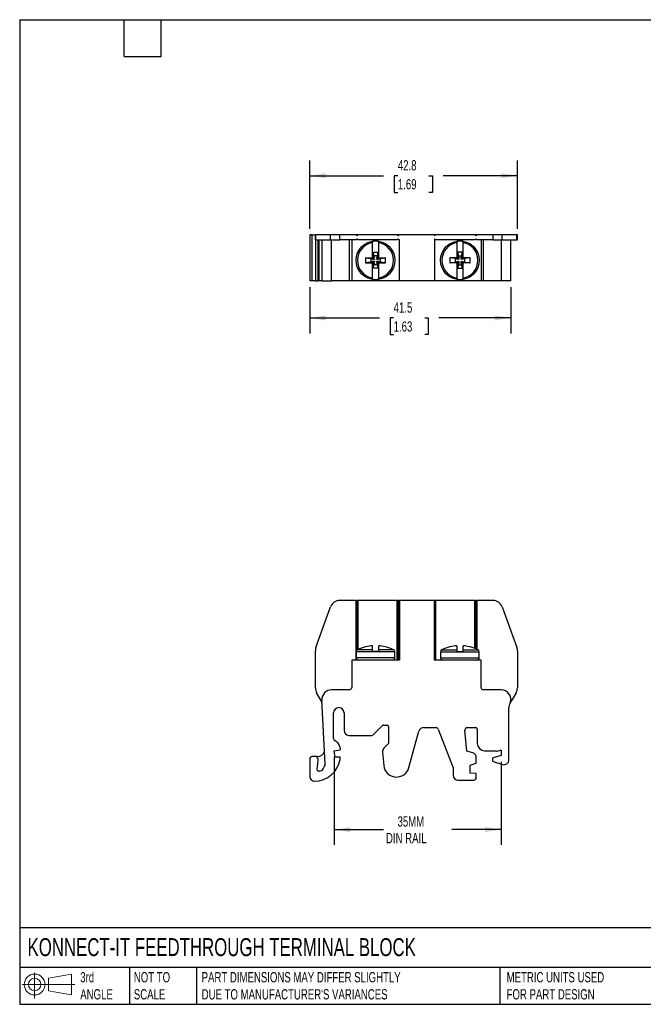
# Model space of a CAD drawing. Header units: millimetres. Extents: x 6 to 273, y 6 to 210.
# Tile 1 of 2: x 6 to 135, y 6 to 210. Entities that reach past the tile are written whole.
import ezdxf

# ---------------------------------------------------------------- set-up
doc = ezdxf.new("R2010")
doc.units = ezdxf.units.MM
doc.linetypes.add('SLD-Solid', pattern=[0])
doc.layers.add('DIMENSIONS', color=140, linetype='SLD-Solid', lineweight=25)
doc.layers.add('TEXT', color=140, linetype='SLD-Solid', lineweight=25)
doc.layers.add('SLD-DEFPOINTS', color=7, linetype='Continuous')
doc.styles.add('SLDTEXTSTYLE0', font='TXT', dxfattribs={"width": 0.7})
doc.dimstyles.new('SLDDIMSTYLE0', dxfattribs={"dimtxt": 2.158008, "dimasz": 3.302, "dimexe": 0, "dimexo": 0.0625, "dimgap": 0.539502, "dimtad": 0, "dimtih": 1, "dimtoh": 1, "dimdec": 1, "dimrnd": 1e-09, "dimzin": 12, "dimdsep": 46, "dimtxsty": 'SLDTEXTSTYLE0', "dimsah": 1, "dimcen": 0.09, "dimadec": 0, "dimazin": 3, "dimtfac": 1, "dimtdec": 1, "dimtofl": 0, "dimtmove": 0, "dimatfit": 3, "dimfxl": 0, "dimfrac": 2, "dimtolj": 1, "dimtzin": 12, "dimarcsym": 0})

# ---------------------------------------------------------------- blocks, each defined once
blk = doc.blocks.new('Block11')
at = {"color": 7, "linetype": 'SLD-Solid', "lineweight": 18}
for p, q in [((2.59, 5.31), (2.59, 0)), ((5.48, 4.17), (10.18, 5.03)), ((5.48, 1.6), (5.48, 4.17)), ((10.18, 5.03), (10.18, 0.73)), ((0, 2.88), (10.87, 2.88)), ((5.48, 1.6), (10.18, 0.73))]:
    blk.add_line(p, q, dxfattribs=at)
for radius in [2.15, 1.29]:
    blk.add_circle((2.59, 2.88), radius, dxfattribs=at)
blk = doc.blocks.new('Block12')
at = {"layer": 'SLD-DEFPOINTS'}
blk.add_blockref('Block11', (0, 0), dxfattribs=at)
blk = doc.blocks.new('_D')
at = {"layer": 'DIMENSIONS'}
for p, q in [((71.23, 57.4), (71.23, 39.24)), ((105.72, 56.41), (105.72, 39.24)), ((71.23, 42.41), (81.47, 42.41)), ((105.72, 42.41), (95.56, 42.41))]:
    blk.add_line(p, q, dxfattribs=at)
for points in [[(71.23, 42.41), (74.54, 41.91), (74.54, 42.92)], [(105.72, 42.41), (102.41, 42.92), (102.41, 41.91)]]:
    blk.add_solid(points, dxfattribs=at)
at = {"layer": 'DIMENSIONS', "char_height": 2.117, "attachment_point": 1, "style": 'SLDTEXTSTYLE0'}
for s, insert in [('35MM', (84.34, 45.14)), ('DIN RAIL', (81.95, 41.71))]:
    blk.add_mtext(s, dxfattribs=dict(at, insert=insert))
blk = doc.blocks.new('_D_3')
at = {"layer": 'DIMENSIONS'}
for p, q in [((66.22, 166.41), (66.22, 180.52)), ((109.07, 166.41), (109.07, 180.52)), ((66.22, 177.35), (81.47, 177.35)), ((84.4, 177.35), (83.67, 177.35)), ((83.67, 177.35), (83.67, 173.92)), ((90.81, 177.35), (91.54, 177.35)), ((91.54, 177.35), (91.54, 173.92)), ((109.07, 177.35), (93.74, 177.35)), ((83.67, 173.92), (84.4, 173.92)), ((91.54, 173.92), (90.81, 173.92))]:
    blk.add_line(p, q, dxfattribs=at)
for points in [[(66.22, 177.35), (69.52, 176.84), (69.52, 177.86)], [(109.07, 177.35), (105.76, 177.86), (105.76, 176.84)]]:
    blk.add_solid(points, dxfattribs=at)
at = {"layer": 'DIMENSIONS', "char_height": 2.117, "attachment_point": 1, "style": 'SLDTEXTSTYLE0'}
for s, insert in [('42.8', (84.4, 180.56)), ('1.69', (84.4, 176.65))]:
    blk.add_mtext(s, dxfattribs=dict(at, insert=insert))
blk = doc.blocks.new('_D_4')
at = {"layer": 'DIMENSIONS'}
for p, q in [((66.22, 154.37), (66.22, 144.82)), ((107.71, 154.37), (107.71, 144.82)), ((66.22, 147.99), (80.61, 147.99)), ((83.53, 147.99), (82.81, 147.99)), ((82.81, 147.99), (82.81, 144.56)), ((89.95, 147.99), (90.67, 147.99)), ((90.67, 147.99), (90.67, 144.56)), ((107.71, 147.99), (92.87, 147.99)), ((82.81, 144.56), (83.53, 144.56)), ((90.67, 144.56), (89.95, 144.56))]:
    blk.add_line(p, q, dxfattribs=at)
for points in [[(66.22, 147.99), (69.52, 147.49), (69.52, 148.5)], [(107.71, 147.99), (104.41, 148.5), (104.41, 147.49)]]:
    blk.add_solid(points, dxfattribs=at)
at = {"layer": 'DIMENSIONS', "char_height": 2.117, "attachment_point": 1, "style": 'SLDTEXTSTYLE0'}
for s, insert in [('41.5', (83.53, 151.21)), ('1.63', (83.53, 147.29))]:
    blk.add_mtext(s, dxfattribs=dict(at, insert=insert))

msp = doc.modelspace()

# ---------------------------------------------------------------- linework, layer by layer
for p, q in [((66.22, 165.14), (66.22, 155.64)), ((66.72, 165.14), (66.22, 165.14)), ((66.72, 155.64), (66.72, 165.14)), ((66.72, 165.14), (67.37, 165.14)), ((67.37, 164.14), (67.37, 165.14)), ((67.49, 165.14), (67.37, 165.14)), ((67.49, 164.14), (67.49, 165.14)), ((70.53, 165.14), (67.49, 165.14)), ((70.53, 164.14), (70.53, 165.14)), ((72.41, 165.14), (70.53, 165.14)), ((72.41, 164.14), (72.41, 165.14)), ((75.77, 165.14), (72.41, 165.14)), ((75.77, 165.14), (75.97, 164.94)), ((76.17, 165.14), (75.77, 165.14)), ((75.97, 164.94), (76.17, 165.14)), ((84.27, 165.14), (76.17, 165.14)), ((84.27, 165.14), (84.47, 164.94)), ((84.67, 165.14), (84.27, 165.14)), ((84.47, 164.94), (84.67, 165.14)), ((91.97, 165.14), (84.67, 165.14)), ((91.97, 164.94), (92.17, 165.14)), ((91.97, 165.14), (91.97, 164.94)), ((92.17, 165.14), (91.97, 165.14)), ((100.27, 165.14), (92.17, 165.14)), ((100.27, 165.14), (100.47, 164.94)), ((100.67, 165.14), (100.27, 165.14)), ((100.47, 164.94), (100.67, 165.14)), ((104.03, 165.14), (100.67, 165.14)), ((104.03, 165.14), (104.03, 164.14)), ((105.9, 165.14), (104.03, 165.14)), ((105.9, 164.14), (105.9, 165.14)), ((108.94, 165.14), (105.9, 165.14)), ((108.94, 164.14), (108.94, 165.14)), ((109.07, 165.14), (108.94, 165.14)), ((109.07, 164.14), (109.07, 165.14)), ((67.37, 164.14), (67.49, 164.14)), ((67.42, 164.14), (67.42, 155.64)), ((67.49, 164.14), (70.53, 164.14)), ((67.92, 155.64), (67.92, 164.14)), ((68.01, 164.14), (68.01, 155.64)), ((68.14, 155.64), (68.14, 164.14)), ((68.72, 164.14), (68.72, 155.64)), ((70.53, 164.14), (72.41, 164.14)), ((70.72, 155.64), (70.72, 164.14)), ((75.77, 164.14), (72.41, 164.14)), ((74.37, 164.14), (74.37, 155.64)), ((74.87, 164.14), (74.87, 155.64)), ((75.77, 164.14), (75.97, 164.34)), ((76.17, 164.14), (75.97, 164.34)), ((84.27, 164.14), (76.17, 164.14)), ((79.14, 160.39), (79.14, 163.56)), ((80.44, 163.56), (80.44, 160.39)), ((84.47, 164.34), (84.27, 164.14)), ((84.47, 164.34), (84.67, 164.14)), ((84.72, 164.14), (84.67, 164.14)), ((84.72, 155.64), (84.72, 164.14)), ((92.17, 164.14), (91.97, 164.34)), ((91.97, 164.34), (91.97, 155.64)), ((100.27, 164.14), (92.17, 164.14)), ((96.56, 163.56), (96.56, 160.39)), ((97.86, 160.39), (97.86, 163.56)), ((100.47, 164.34), (100.27, 164.14)), ((100.47, 164.34), (100.67, 164.14)), ((104.03, 164.14), (100.67, 164.14)), ((101.57, 164.14), (101.57, 155.64)), ((102.07, 155.64), (102.07, 164.14)), ((104.03, 164.14), (105.9, 164.14)), ((105.71, 164.14), (105.71, 155.64)), ((105.9, 164.14), (108.94, 164.14)), ((107.71, 155.64), (107.71, 164.14)), ((108.94, 164.14), (109.07, 164.14)), ((79.34, 161.55), (80.24, 161.55)), ((79.34, 160.54), (79.34, 161.55)), ((79.42, 160.85), (79.34, 161.55)), ((79.34, 160.54), (79.42, 160.47)), ((80.16, 160.85), (79.42, 160.85)), ((79.42, 160.85), (79.42, 160.47)), ((79.62, 160.33), (79.42, 160.85)), ((80.16, 160.85), (79.96, 160.33)), ((80.24, 161.55), (80.16, 160.85)), ((80.16, 160.85), (80.16, 160.47)), ((80.16, 160.47), (80.24, 160.54)), ((80.24, 161.55), (80.24, 160.54)), ((97.66, 161.55), (96.76, 161.55)), ((96.76, 161.55), (96.76, 160.54)), ((96.76, 161.55), (96.84, 160.85)), ((96.84, 160.47), (96.76, 160.54)), ((96.84, 160.85), (97.58, 160.85)), ((96.84, 160.85), (96.84, 160.47)), ((96.84, 160.85), (97.04, 160.33)), ((97.38, 160.33), (97.58, 160.85)), ((97.58, 160.85), (97.66, 161.55)), ((97.58, 160.85), (97.58, 160.47)), ((97.66, 160.54), (97.58, 160.47)), ((97.66, 160.54), (97.66, 161.55)), ((77.7, 160.39), (78.83, 160.27)), ((78.83, 159.52), (77.7, 159.4)), ((77.81, 160.39), (79.14, 160.39)), ((77.81, 159.39), (79.14, 159.39)), ((78.83, 160.27), (79.22, 160.27)), ((78.83, 160.27), (78.83, 159.52)), ((78.83, 160.27), (79.36, 160.06)), ((79.36, 159.73), (78.83, 159.52)), ((78.83, 159.52), (79.22, 159.52)), ((79.14, 160.39), (79.14, 160.34)), ((79.14, 160.34), (79.14, 160.34)), ((79.22, 160.27), (79.14, 160.34)), ((79.14, 159.44), (79.22, 159.52)), ((79.14, 159.44), (79.14, 159.44)), ((79.14, 159.44), (79.14, 159.39)), ((79.14, 156.23), (79.14, 159.39)), ((79.42, 159.32), (79.34, 159.24)), ((79.34, 158.24), (79.34, 159.24)), ((79.34, 158.24), (79.42, 158.94)), ((79.36, 160.33), (79.62, 160.06)), ((79.62, 159.73), (79.36, 159.46)), ((79.42, 158.94), (79.62, 159.46)), ((79.42, 159.32), (79.42, 158.94)), ((80.16, 158.94), (79.42, 158.94)), ((79.96, 160.06), (80.23, 160.33)), ((80.23, 159.46), (79.96, 159.73)), ((79.96, 159.46), (80.16, 158.94)), ((80.16, 159.32), (80.16, 158.94)), ((80.24, 159.24), (80.16, 159.32)), ((80.16, 158.94), (80.24, 158.24)), ((80.22, 160.06), (80.75, 160.27)), ((80.75, 159.52), (80.22, 159.73)), ((80.24, 159.24), (80.24, 158.24)), ((80.44, 160.34), (80.36, 160.27)), ((80.36, 160.27), (80.75, 160.27)), ((80.36, 159.52), (80.44, 159.44)), ((80.36, 159.52), (80.75, 159.52)), ((80.44, 160.39), (81.77, 160.39)), ((80.44, 160.34), (80.44, 160.39)), ((80.44, 160.34), (80.44, 160.34)), ((80.44, 159.44), (80.44, 159.44)), ((80.44, 159.39), (80.44, 159.44)), ((80.44, 159.39), (80.44, 156.23)), ((80.44, 159.39), (81.77, 159.39)), ((80.75, 160.27), (81.88, 160.39)), ((80.75, 160.27), (80.75, 159.52)), ((81.88, 159.4), (80.75, 159.52)), ((96.25, 160.27), (95.12, 160.39)), ((95.12, 159.4), (96.25, 159.52)), ((96.56, 160.39), (95.22, 160.39)), ((96.56, 159.39), (95.22, 159.39)), ((96.64, 160.27), (96.25, 160.27)), ((96.25, 160.27), (96.25, 159.52)), ((96.78, 160.06), (96.25, 160.27)), ((96.25, 159.52), (96.78, 159.73)), ((96.64, 159.52), (96.25, 159.52)), ((96.56, 160.34), (96.56, 160.39)), ((96.56, 160.34), (96.64, 160.27)), ((96.56, 160.34), (96.56, 160.34)), ((96.64, 159.52), (96.56, 159.44)), ((96.56, 159.44), (96.56, 159.44)), ((96.56, 159.39), (96.56, 159.44)), ((96.56, 159.39), (96.56, 156.23)), ((96.76, 159.24), (96.84, 159.32)), ((96.76, 159.24), (96.76, 158.24)), ((96.84, 158.94), (96.76, 158.24)), ((97.04, 160.06), (96.77, 160.33)), ((96.77, 159.46), (97.04, 159.73)), ((97.04, 159.46), (96.84, 158.94)), ((96.84, 159.32), (96.84, 158.94)), ((96.84, 158.94), (97.58, 158.94)), ((97.64, 160.33), (97.38, 160.06)), ((97.38, 159.73), (97.64, 159.46)), ((97.58, 158.94), (97.38, 159.46)), ((97.58, 159.32), (97.66, 159.24)), ((97.58, 159.32), (97.58, 158.94)), ((97.66, 158.24), (97.58, 158.94)), ((98.17, 160.27), (97.64, 160.06)), ((97.64, 159.73), (98.17, 159.52)), ((97.66, 158.24), (97.66, 159.24)), ((97.78, 160.27), (97.86, 160.34)), ((98.17, 160.27), (97.78, 160.27)), ((97.86, 159.44), (97.78, 159.52)), ((98.17, 159.52), (97.78, 159.52)), ((99.19, 160.39), (97.86, 160.39)), ((97.86, 160.39), (97.86, 160.34)), ((97.86, 160.34), (97.86, 160.34)), ((97.86, 159.44), (97.86, 159.44)), ((97.86, 159.44), (97.86, 159.39)), ((97.86, 156.23), (97.86, 159.39)), ((99.19, 159.39), (97.86, 159.39)), ((99.3, 160.39), (98.17, 160.27)), ((98.17, 160.27), (98.17, 159.52)), ((98.17, 159.52), (99.3, 159.4)), ((80.24, 158.24), (79.34, 158.24)), ((96.76, 158.24), (97.66, 158.24)), ((66.72, 155.64), (66.22, 155.64)), ((67.42, 155.64), (66.72, 155.64)), ((67.42, 155.64), (67.92, 155.64)), ((68.01, 155.64), (67.92, 155.64)), ((68.14, 155.64), (68.01, 155.64)), ((68.72, 155.64), (68.14, 155.64)), ((68.72, 155.64), (70.72, 155.64)), ((74.37, 155.64), (70.72, 155.64)), ((74.87, 155.64), (74.37, 155.64)), ((84.72, 155.64), (74.87, 155.64)), ((91.97, 155.64), (84.72, 155.64)), ((101.57, 155.64), (91.97, 155.64)), ((102.07, 155.64), (101.57, 155.64)), ((105.71, 155.64), (102.07, 155.64)), ((107.71, 155.64), (105.71, 155.64)), ((75.77, 89.68), (72.41, 89.68)), ((75.77, 77.38), (75.77, 89.68)), ((75.77, 89.68), (75.97, 89.68)), ((75.97, 89.68), (75.97, 79.45)), ((76.17, 89.68), (75.97, 89.68)), ((76.17, 89.68), (76.17, 79.57)), ((84.27, 89.68), (76.17, 89.68)), ((84.27, 77.38), (84.27, 89.68)), ((84.47, 89.68), (84.27, 89.68)), ((84.47, 77.38), (84.47, 89.68)), ((84.47, 89.68), (84.67, 89.68)), ((84.67, 89.68), (84.67, 77.38)), ((84.72, 89.68), (84.67, 89.68)), ((84.72, 89.68), (84.72, 87.68)), ((91.97, 89.68), (84.72, 89.68)), ((91.97, 77.38), (91.97, 89.68)), ((92.17, 89.68), (91.97, 89.68)), ((92.17, 89.68), (92.17, 77.38)), ((100.27, 89.68), (92.17, 89.68)), ((100.27, 79.81), (100.27, 89.68)), ((100.47, 89.68), (100.27, 89.68)), ((100.47, 79.73), (100.47, 89.68)), ((100.47, 89.68), (100.67, 89.68)), ((100.67, 89.68), (100.67, 79.64)), ((104.03, 89.68), (100.67, 89.68)), ((67.49, 80.02), (70.53, 88.37)), ((84.72, 87.68), (84.72, 77.38)), ((105.9, 88.37), (108.94, 80.02)), ((67.37, 71.63), (67.37, 79.33)), ((79.14, 79.52), (76.07, 79.52)), ((77.7, 80.1), (77.7, 80.12)), ((79.14, 79.52), (79.14, 80.34)), ((80.44, 80.34), (80.44, 79.52)), ((83.51, 79.52), (80.44, 79.52)), ((81.88, 80.12), (81.88, 80.1)), ((93.49, 79.52), (96.56, 79.52)), ((95.11, 80.12), (95.12, 80.1)), ((96.56, 80.34), (96.56, 79.52)), ((97.86, 79.52), (97.86, 80.34)), ((97.86, 79.52), (100.93, 79.52)), ((99.3, 80.1), (99.3, 80.12)), ((109.07, 79.33), (109.07, 71.63)), ((84.72, 77.38), (74.87, 77.38)), ((74.87, 77.38), (74.87, 71.75)), ((75.79, 79.07), (75.79, 77.88)), ((83.79, 79.07), (75.79, 79.07)), ((83.79, 77.88), (75.79, 77.88)), ((75.97, 77.5), (75.97, 77.38)), ((76.17, 77.39), (76.17, 77.38)), ((80.44, 79.18), (79.14, 79.18)), ((83.79, 77.88), (83.79, 79.07)), ((101.57, 77.38), (91.97, 77.38)), ((93.21, 79.07), (93.21, 77.88)), ((93.21, 79.07), (101.21, 79.07)), ((93.21, 77.88), (101.21, 77.88)), ((96.56, 79.18), (97.86, 79.18)), ((101.21, 77.88), (101.21, 79.07)), ((101.57, 71.75), (101.57, 77.38)), ((74.37, 71.25), (70.72, 71.25)), ((105.71, 71.25), (102.07, 71.25)), ((68.63, 68.9), (67.63, 70.63)), ((69.41, 55.98), (68.72, 69.14)), ((108.8, 70.63), (107.8, 68.9)), ((68.74, 68.73), (68.74, 68.73)), ((107.32, 56.8), (107.32, 67.56)), ((71.12, 61.22), (71.12, 66.48)), ((73.29, 66.48), (73.29, 62.85)), ((79.29, 61.93), (81.23, 63.87)), ((81.44, 63.95), (82.17, 63.95)), ((82.47, 63.65), (82.47, 60.14)), ((89.72, 63.45), (92.28, 63.45)), ((92.74, 63.13), (95.83, 55.17)), ((98.74, 63.45), (100.49, 63.45)), ((100.79, 63.15), (100.79, 60.18)), ((74.29, 61.85), (79.08, 61.85)), ((86.69, 55.2), (88.75, 62.72)), ((98.67, 58.6), (98.24, 62.9)), ((72.41, 59.49), (72.51, 58.89)), ((82.47, 60.14), (81.52, 59.19)), ((66.22, 56.98), (66.22, 53.41)), ((67.42, 57.48), (66.72, 57.48)), ((67.84, 57.48), (67.42, 57.48)), ((67.92, 56.64), (67.92, 56.98)), ((71.23, 58.67), (72.51, 58.89)), ((71.46, 57.38), (71.23, 58.67)), ((72.46, 57.38), (71.46, 57.38)), ((72.46, 56.88), (72.46, 57.38)), ((81.23, 58.38), (81.5, 55.64)), ((99.88, 58.23), (98.67, 58.6)), ((100.59, 56.13), (100.59, 57.27)), ((102.29, 58.68), (104.64, 58.68)), ((103.92, 57.04), (103.92, 56.65)), ((105.72, 57.68), (104.07, 57.24)), ((104.87, 58.58), (105.62, 58.78)), ((105.62, 58.78), (105.72, 58.78)), ((105.72, 58.78), (105.72, 57.68)), ((67.72, 54.81), (67.92, 56.64)), ((95.83, 55.17), (95.83, 53.61)), ((99.34, 55.67), (100.59, 56.13)), ((99.34, 54.06), (99.34, 55.67)), ((104.06, 56.45), (106.02, 55.85)), ((68.14, 54.48), (68.01, 54.48)), ((100.59, 53.95), (99.34, 54.06)), ((100.59, 53.11), (100.59, 53.95)), ((96.84, 52.61), (100.09, 52.61))]:
    msp.add_line(p, q)
for centre in [(79.79, 159.89), (97.21, 159.89)]:
    msp.add_circle(centre, 4)
for centre, radius, start, end in [((79.79, 159.89), 3.72, 100.0664, 259.9336), ((79.79, 159.89), 3.99, 80.6209, 99.3791), ((79.79, 159.89), 3.72, 280.0664, 79.9336), ((97.21, 159.89), 3.72, 100.0664, 259.9336), ((97.21, 159.89), 3.99, 80.6209, 99.3791), ((97.21, 159.89), 3.72, 280.0664, 79.9336), ((97.44, 159.89), 19.74, 178.5528, 181.4472), ((79.67, 11.74), 148.66, 90.7199, 90.7599), ((79.67, 308.05), 148.66, 269.2401, 269.2801), ((79.91, 11.74), 148.66, 89.2401, 89.2801), ((79.91, 308.05), 148.66, 270.7199, 270.7599), ((62.14, 159.89), 19.74, 358.5528, 1.4472), ((114.86, 159.89), 19.74, 178.5528, 181.4472), ((97.09, 11.74), 148.66, 90.7199, 90.7599), ((97.09, 308.05), 148.66, 269.2401, 269.2801), ((97.32, 11.74), 148.66, 89.2401, 89.2801), ((97.32, 308.05), 148.66, 270.7199, 270.7599), ((79.56, 159.89), 19.74, 358.5528, 1.4472), ((79.79, 159.89), 3.99, 260.6209, 279.3791), ((97.21, 159.89), 3.99, 260.6209, 279.3791), ((72.41, 87.68), 2, 90, 160), ((104.03, 87.68), 2, 20, 90), ((69.37, 79.33), 2, 160, 180), ((76.29, 79.07), 0.5, 115.9445, 180), ((79.79, 71.88), 8.5, 104.2644, 115.9445), ((79.79, 71.85), 8.51, 103.4828, 104.2024), ((79.79, 71.88), 8.49, 94.3933, 103.5241), ((79.79, 71.88), 8.49, 76.4759, 85.6067), ((79.79, 71.85), 8.51, 75.7976, 76.5172), ((79.79, 71.88), 8.5, 64.0555, 75.7356), ((83.29, 79.07), 0.5, 360, 64.0555), ((93.71, 79.07), 0.5, 115.9445, 180), ((97.21, 71.88), 8.5, 104.2644, 115.9445), ((97.21, 71.85), 8.51, 103.4828, 104.2024), ((97.21, 71.88), 8.49, 94.3933, 103.5241), ((97.21, 71.88), 8.49, 76.4759, 85.6067), ((97.21, 71.85), 8.51, 75.7976, 76.5172), ((97.21, 71.88), 8.5, 64.0555, 75.7356), ((100.71, 79.07), 0.5, 360, 64.0555), ((107.07, 79.33), 2, 0, 20), ((76.29, 77.88), 0.5, 180, 270), ((83.29, 77.88), 0.5, 270, 0), ((93.71, 77.88), 0.5, 180, 270), ((100.71, 77.88), 0.5, 270, 0), ((69.37, 71.63), 2, 180, 210), ((70.72, 69.25), 2, 90, 183.0161), ((74.37, 71.75), 0.5, 270, 0), ((102.07, 71.75), 0.5, 180, 270), ((105.71, 69.25), 2, 341.116, 90), ((107.07, 71.63), 2, 330, 0), ((70.37, 69.9), 2, 210, 215.6427), ((72.2, 66.48), 1.09, 0, 180), ((109.32, 67.56), 2, 148.8435, 180), ((109.32, 67.56), 2, 144.3573, 148.8435), ((106.07, 69.9), 2, 324.3573, 330), ((81.44, 63.65), 0.3, 90, 134.9999), ((82.17, 63.65), 0.3, 0, 90), ((89.72, 62.45), 1, 90, 164.6612), ((92.28, 62.95), 0.5, 21.1871, 90), ((98.74, 62.95), 0.506, 90, 185.7627), ((100.49, 63.15), 0.3, 359.9999, 90.0001), ((71.62, 61.22), 0.5, 180, 246.0476), ((74.29, 62.85), 1, 180, 270), ((79.08, 62.15), 0.3, 269.9999, 314.9999), ((70.71, 59.19), 1.72, 10, 66.0476), ((82.22, 58.48), 1, 134.9999, 185.5496), ((102.29, 60.18), 1.5, 180, 270), ((66.72, 56.98), 0.5, 90, 180), ((67.42, 56.98), 0.5, 360, 90), ((67.84, 58.98), 1.5, 270, 343.9828), ((99.59, 57.27), 1, 0, 73.1679), ((104.12, 57.04), 0.2, 105.0001, 179.9997), ((104.82, 58.77), 0.2, 207.611, 285.0005), ((67.21, 57.74), 5.33, 270.1331, 350.6764), ((68.14, 55.48), 1, 270, 328.6737), ((56.56, 62.53), 14.56, 328.6737, 330.9829), ((68.42, 55.95), 1, 330.9829, 1.4812), ((84.13, 55.9), 2.65, 185.5496, 344.6611), ((104.12, 56.65), 0.2, 180, 252.7659), ((106.32, 56.8), 1, 252.7661, 0), ((67.22, 53.41), 1, 180, 270.1331), ((68.01, 54.78), 0.3, 173.8, 270.0001), ((96.84, 53.61), 1, 180, 270), ((100.09, 53.11), 0.502, 270, 0.0001)]:
    msp.add_arc(centre, radius, start, end)
for points in [[(79.14, 163.56), (79.14, 163.69), (79.14, 163.8), (79.14, 163.83)], [(80.44, 163.83), (80.44, 163.8), (80.44, 163.69), (80.44, 163.56)], [(96.56, 163.83), (96.56, 163.8), (96.56, 163.69), (96.56, 163.56)], [(97.86, 163.56), (97.86, 163.69), (97.86, 163.8), (97.86, 163.83)], [(79.14, 155.96), (79.14, 155.99), (79.14, 156.1), (79.14, 156.23)], [(80.44, 156.23), (80.44, 156.1), (80.44, 155.99), (80.44, 155.96)], [(96.56, 156.23), (96.56, 156.1), (96.56, 155.99), (96.56, 155.96)], [(97.86, 155.96), (97.86, 155.99), (97.86, 156.1), (97.86, 156.23)], [(79.14, 79.18), (79.14, 79.33), (79.14, 79.45), (79.14, 79.52)], [(80.44, 79.52), (80.44, 79.45), (80.44, 79.33), (80.44, 79.18)], [(96.56, 79.52), (96.56, 79.45), (96.56, 79.33), (96.56, 79.18)], [(97.86, 79.18), (97.86, 79.33), (97.86, 79.45), (97.86, 79.52)]]:
    msp.add_open_spline(points, degree=3)
for points in [[(79.14, 160.34), (79.19, 160.34), (79.24, 160.36), (79.32, 160.44), (79.34, 160.5), (79.34, 160.54)], [(80.24, 160.54), (80.24, 160.5), (80.26, 160.44), (80.34, 160.36), (80.39, 160.34), (80.44, 160.34)], [(96.76, 160.54), (96.76, 160.5), (96.74, 160.44), (96.66, 160.36), (96.61, 160.34), (96.56, 160.34)], [(97.86, 160.34), (97.81, 160.34), (97.76, 160.36), (97.68, 160.44), (97.66, 160.5), (97.66, 160.54)], [(79.34, 159.24), (79.34, 159.29), (79.32, 159.35), (79.24, 159.43), (79.19, 159.44), (79.14, 159.44)], [(79.36, 160.33), (79.34, 160.31), (79.32, 160.29), (79.27, 160.27), (79.24, 160.27), (79.22, 160.27)], [(79.22, 159.52), (79.24, 159.52), (79.27, 159.52), (79.32, 159.5), (79.34, 159.48), (79.36, 159.46)], [(79.42, 160.47), (79.42, 160.44), (79.41, 160.41), (79.39, 160.37), (79.37, 160.35), (79.36, 160.33)], [(79.36, 159.46), (79.37, 159.44), (79.39, 159.42), (79.41, 159.37), (79.42, 159.35), (79.42, 159.32)], [(80.23, 160.33), (80.21, 160.35), (80.19, 160.37), (80.17, 160.41), (80.16, 160.44), (80.16, 160.47)], [(80.16, 159.32), (80.16, 159.35), (80.17, 159.37), (80.19, 159.42), (80.21, 159.44), (80.23, 159.46)], [(80.36, 160.27), (80.34, 160.27), (80.31, 160.27), (80.26, 160.29), (80.24, 160.31), (80.23, 160.33)], [(80.23, 159.46), (80.24, 159.48), (80.26, 159.5), (80.31, 159.52), (80.34, 159.52), (80.36, 159.52)], [(80.44, 159.44), (80.39, 159.44), (80.34, 159.43), (80.26, 159.35), (80.24, 159.29), (80.24, 159.24)], [(96.56, 159.44), (96.61, 159.44), (96.66, 159.43), (96.74, 159.35), (96.76, 159.29), (96.76, 159.24)], [(96.64, 160.27), (96.66, 160.27), (96.69, 160.27), (96.74, 160.29), (96.76, 160.31), (96.77, 160.33)], [(96.77, 159.46), (96.76, 159.48), (96.74, 159.5), (96.69, 159.52), (96.66, 159.52), (96.64, 159.52)], [(96.77, 160.33), (96.79, 160.35), (96.81, 160.37), (96.83, 160.41), (96.84, 160.44), (96.84, 160.47)], [(96.84, 159.32), (96.84, 159.35), (96.83, 159.37), (96.81, 159.42), (96.79, 159.44), (96.77, 159.46)], [(97.58, 160.47), (97.58, 160.44), (97.59, 160.41), (97.61, 160.37), (97.62, 160.35), (97.64, 160.33)], [(97.64, 159.46), (97.62, 159.44), (97.61, 159.42), (97.59, 159.37), (97.58, 159.35), (97.58, 159.32)], [(97.64, 160.33), (97.66, 160.31), (97.68, 160.29), (97.73, 160.27), (97.75, 160.27), (97.78, 160.27)], [(97.78, 159.52), (97.75, 159.52), (97.73, 159.52), (97.68, 159.5), (97.66, 159.48), (97.64, 159.46)], [(97.66, 159.24), (97.66, 159.29), (97.68, 159.35), (97.76, 159.43), (97.81, 159.44), (97.86, 159.44)]]:
    msp.add_open_spline(points, degree=3, knots=[0, 0, 0, 0, 0.5, 0.5, 1, 1, 1, 1])
at = {"layer": 'TEXT'}
for p, q in [((6.35, 209.55), (273.05, 209.55)), ((6.35, 209.55), (6.35, 6.35)), ((27.94, 201.93), (27.94, 209.55)), ((35.56, 201.93), (35.56, 209.55)), ((27.94, 201.93), (35.56, 201.93)), ((273.05, 22.13), (6.35, 22.13)), ((273.05, 13.97), (6.35, 13.97)), ((29.04, 13.97), (29.04, 6.35)), ((42.84, 13.97), (42.84, 6.35)), ((105.48, 13.97), (105.48, 6.35)), ((6.35, 6.35), (273.05, 6.35))]:
    msp.add_line(p, q, dxfattribs=at)

# ---------------------------------------------------------------- block references
at = {"layer": 'SLD-DEFPOINTS'}
msp.add_blockref('Block12', (6.84, 7.55), dxfattribs=at)

# ---------------------------------------------------------------- texts
at = {"layer": 'TEXT', "attachment_point": 1, "style": 'SLDTEXTSTYLE0'}
for s, insert, char_height in [('KONNECT-IT FEEDTHROUGH TERMINAL BLOCK', (7.97, 20), 3.7042), ('3rd^JANGLE', (18.85, 13), 2.117), ('NOT TO^JSCALE', (29.91, 13), 2.1167), ("PART DIMENSIONS MAY DIFFER SLIGHTLY ^JDUE TO MANUFACTURER'S VARIANCES", (43.91, 13), 2.1167), ('METRIC UNITS USED ^JFOR PART DESIGN', (106.85, 13), 2.1167)]:
    msp.add_mtext(s, dxfattribs=dict(at, insert=insert, char_height=char_height))

# ---------------------------------------------------------------- dimensions: what is measured, and where the dimension line sits
at = {"layer": 'DIMENSIONS'}
for base, p1, p2, picture, middle in [((109.065167, 177.3486), (66.215172, 165.144786), (109.065167, 165.144786), '_D_3', (87.604753, 177.3486)), ((107.71, 147.99), (66.22, 155.64), (107.71, 155.64), '_D_4', (86.74, 147.99))]:
    dim = msp.add_linear_dim(base=base, p1=p1, p2=p2, dimstyle='SLDDIMSTYLE0', dxfattribs=at)
    dim.commit()
    dim.dimension.update_dxf_attribs({"geometry": picture, "text_midpoint": middle, "dimtype": 160})
dim = msp.add_linear_dim(base=(71.23, 42.41), p1=(105.72, 57.68), p2=(71.23, 58.67), text='35MM\\PDIN RAIL', dimstyle='SLDDIMSTYLE0', dxfattribs=at)
dim.commit()
dim.dimension.update_dxf_attribs({"geometry": '_D', "text_midpoint": (88.51, 42.41), "dimtype": 160})

doc.saveas('drawing.dxf')
